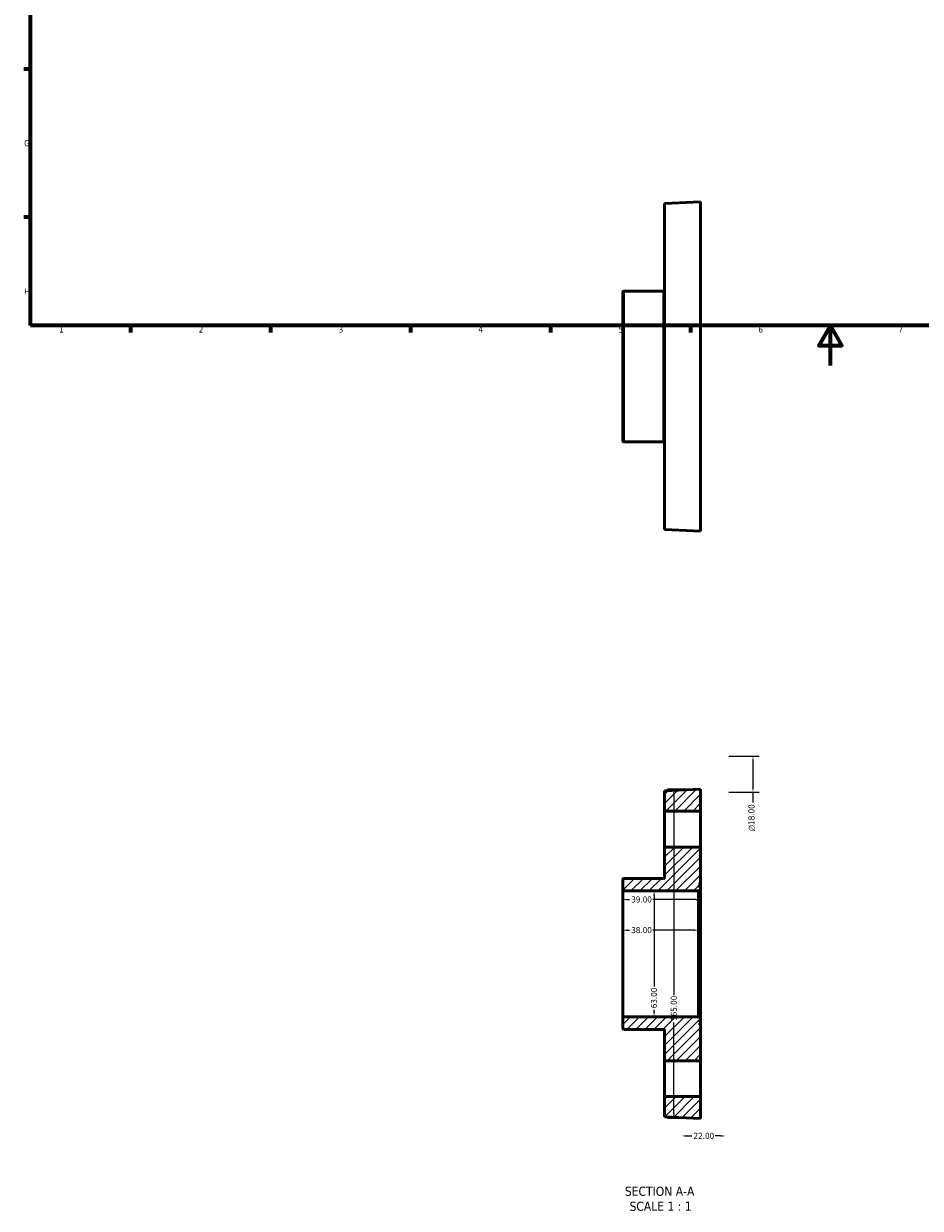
# Model space of a CAD drawing. Header units: millimetres. Extents: x -39 to 901, y -422 to 764.
# Tile 1 of 5: x 17 to 466, y -422 to 171. Entities that reach past the tile are written whole.
import ezdxf

# ---------------------------------------------------------------- set-up
doc = ezdxf.new("R2010")
doc.units = ezdxf.units.MM
for name, color, linetype, lineweight in [('Border (ANSI)', 7, 'Continuous', 70), ('Dimension (ANSI)', 7, 'Continuous', 25), ('Hatch (ANSI)', 7, 'Continuous', 18), ('Symbol (ANSI)', 7, 'Continuous', 25), ('Visible (ANSI)', 7, 'Continuous', 50), ('Visible Narrow (ANSI)', 7, 'Continuous', 35)]:
    doc.layers.add(name, color=color, linetype=linetype, lineweight=lineweight)
doc.styles.add('Label Text (ANSI)', font='tahoma.ttf')
doc.styles.add('Note Text (ANSI)', font='tahoma.ttf')
doc.dimstyles.new('Default - mm (ANSI)', dxfattribs={"dimtxt": 3.048, "dimasz": 2.5, "dimexe": 3.175, "dimexo": 1.6002, "dimgap": 0.8, "dimtad": 0, "dimtoh": 1, "dimrnd": 1e-08, "dimzin": 4, "dimdsep": 46, "dimtxsty": 'Note Text (ANSI)', "dimcen": 0.09, "dimdle": 10, "dimclrd": 256, "dimclre": 256, "dimclrt": 256, "dimadec": 1, "dimazin": 1, "dimtfac": 1, "dimtofl": 0, "dimtmove": 0, "dimatfit": 3, "dimfxl": 1, "dimtolj": 1, "dimtzin": 4, "dimlwd": -1, "dimlwe": -1, "dimarcsym": 0})

# ---------------------------------------------------------------- blocks, each defined once
blk = doc.blocks.new('Borders Default Border')
at = {"layer": 'Border (ANSI)'}
for p, q in [((20, 148.5), (16.55, 148.5)), ((20, 74.25), (16.55, 74.25)), ((70.08, 20), (70.08, 16.55)), ((140.17, 20), (140.17, 16.55)), ((210.25, 20), (210.25, 16.55)), ((280.33, 20), (280.33, 16.55)), ((350.42, 20), (350.42, 16.55))]:
    blk.add_line(p, q, dxfattribs=at)
at = {"layer": 'Border (ANSI)', "flags": 128}
for points in [[(20, 20), (20, 574), (821, 574), (821, 20), (20, 20)], [(420.5, 0), (420.5, 20), (414.73, 10), (426.27, 10), (420.5, 20)]]:
    blk.add_lwpolyline(points, dxfattribs=at)
at = {"layer": 'Border (ANSI)', "char_height": 3.05, "attachment_point": 7, "style": 'Note Text (ANSI)'}
for s, insert in [('G', (16.81, 109.79)), ('H', (16.97, 35.6)), ('1', (34.35, 16.55)), ('2', (104.2, 16.55)), ('3', (174.26, 16.49)), ('4', (244.23, 16.55)), ('5', (314.48, 16.49)), ('6', (384.49, 16.49)), ('7', (454.6, 16.55))]:
    blk.add_mtext(s, dxfattribs=dict(at, insert=insert))
blk = doc.blocks.new('*D7')
at = {"layer": 'Defpoints', "color": 0, "transparency": 16777216}
for p in [(332.25, -263.13), (332.25, -326.13), (332.25, -326.13)]:
    blk.add_point(p, dxfattribs=at)
at = {"layer": 'Dimension (ANSI)', "transparency": 16777216}
for p, q in [((332.25, -265.63), (332.25, -310.98)), ((332.25, -323.63), (332.25, -322.66))]:
    blk.add_line(p, q, dxfattribs=at)
for points in [[(331.84, -265.63), (332.67, -265.63), (332.25, -263.13)], [(331.84, -323.63), (332.67, -323.63), (332.25, -326.13)]]:
    blk.add_solid(points, dxfattribs=at)
at = {"layer": 'Dimension (ANSI)', "transparency": 16777216, "insert": (330.67, -321.86), "char_height": 3.048, "attachment_point": 1, "rotation": 90, "style": 'Note Text (ANSI)'}
blk.add_mtext('\\A1;63.00', dxfattribs=at)
blk = doc.blocks.new('*D8')
at = {"layer": 'Defpoints', "color": 0, "transparency": 16777216}
for p in [(368.03, -195.63), (381.77, -195.63), (368.03, -213.63)]:
    blk.add_point(p, dxfattribs=at)
at = {"layer": 'Dimension (ANSI)', "transparency": 16777216}
for p, q in [((369.63, -195.63), (384.94, -195.63)), ((381.77, -198.13), (381.77, -211.13)), ((369.63, -213.63), (384.94, -213.63)), ((381.77, -213.63), (381.77, -218.83))]:
    blk.add_line(p, q, dxfattribs=at)
for points in [[(381.35, -198.13), (382.18, -198.13), (381.77, -195.63)], [(381.35, -211.13), (382.18, -211.13), (381.77, -213.63)]]:
    blk.add_solid(points, dxfattribs=at)
at = {"layer": 'Dimension (ANSI)', "transparency": 16777216, "insert": (379.47, -233.17), "char_height": 3.048, "attachment_point": 1, "rotation": 90, "style": 'Note Text (ANSI)'}
blk.add_mtext('\\A1;\\fAIGDT|b0|i0;\\H3.0480;\\ln\\fTahoma|b0|i0;\\H3.0480;18.00', dxfattribs=at)
blk = doc.blocks.new('*D9')
at = {"layer": 'Defpoints', "color": 0, "transparency": 16777216}
for p in [(346.03, -384.63), (368.03, -384.63), (368.03, -385.82)]:
    blk.add_point(p, dxfattribs=at)
at = {"layer": 'Dimension (ANSI)', "transparency": 16777216}
for p, q in [((348.53, -385.82), (351.22, -385.82)), ((365.53, -385.82), (362.85, -385.82))]:
    blk.add_line(p, q, dxfattribs=at)
for points in [[(348.53, -385.41), (348.53, -386.24), (346.03, -385.82)], [(365.53, -385.41), (365.53, -386.24), (368.03, -385.82)]]:
    blk.add_solid(points, dxfattribs=at)
at = {"layer": 'Dimension (ANSI)', "transparency": 16777216, "insert": (352.02, -384.24), "char_height": 3.048, "attachment_point": 1, "style": 'Note Text (ANSI)'}
blk.add_mtext('\\A1;22.00', dxfattribs=at)
blk = doc.blocks.new('*D10')
at = {"layer": 'Defpoints', "color": 0, "transparency": 16777216}
for p in [(316.53, -282.78), (316.53, -294.63), (354.53, -294.63)]:
    blk.add_point(p, dxfattribs=at)
at = {"layer": 'Dimension (ANSI)', "transparency": 16777216}
for p, q in [((319.03, -282.78), (320.01, -282.78)), ((352.03, -282.78), (331.67, -282.78))]:
    blk.add_line(p, q, dxfattribs=at)
for points in [[(319.03, -282.36), (319.03, -283.19), (316.53, -282.78)], [(352.03, -282.36), (352.03, -283.19), (354.53, -282.78)]]:
    blk.add_solid(points, dxfattribs=at)
at = {"layer": 'Dimension (ANSI)', "transparency": 16777216, "insert": (320.81, -281.18), "char_height": 3.048, "attachment_point": 1, "style": 'Note Text (ANSI)'}
blk.add_mtext('\\A1;38.00', dxfattribs=at)
blk = doc.blocks.new('*D11')
at = {"layer": 'Defpoints', "color": 0, "transparency": 16777216}
for p in [(355.53, -212.13), (342.16, -377.13), (355.53, -377.13)]:
    blk.add_point(p, dxfattribs=at)
at = {"layer": 'Dimension (ANSI)', "transparency": 16777216}
for p, q in [((353.93, -212.13), (338.99, -212.13)), ((342.16, -214.63), (342.16, -315.29)), ((342.16, -374.63), (342.16, -328.97)), ((353.93, -377.13), (338.99, -377.13))]:
    blk.add_line(p, q, dxfattribs=at)
for points in [[(341.75, -214.63), (342.58, -214.63), (342.16, -212.13)], [(341.75, -374.63), (342.58, -374.63), (342.16, -377.13)]]:
    blk.add_solid(points, dxfattribs=at)
at = {"layer": 'Dimension (ANSI)', "transparency": 16777216, "insert": (340.58, -328.17), "char_height": 3.048, "attachment_point": 1, "rotation": 90, "style": 'Note Text (ANSI)'}
blk.add_mtext('\\A1;165.00', dxfattribs=at)
blk = doc.blocks.new('*D17')
at = {"layer": 'Defpoints', "color": 0, "transparency": 16777216}
for p in [(316.53, -267.44), (316.53, -294.63), (355.53, -294.63)]:
    blk.add_point(p, dxfattribs=at)
at = {"layer": 'Dimension (ANSI)', "transparency": 16777216}
for p, q in [((319.03, -267.44), (320.01, -267.44)), ((353.03, -267.44), (331.67, -267.44))]:
    blk.add_line(p, q, dxfattribs=at)
for points in [[(319.03, -267.03), (319.03, -267.86), (316.53, -267.44)], [(353.03, -267.03), (353.03, -267.86), (355.53, -267.44)]]:
    blk.add_solid(points, dxfattribs=at)
at = {"layer": 'Dimension (ANSI)', "transparency": 16777216, "insert": (320.81, -265.86), "char_height": 3.048, "attachment_point": 1, "style": 'Note Text (ANSI)'}
blk.add_mtext('\\A1;39.00', dxfattribs=at)

msp = doc.modelspace()

# ---------------------------------------------------------------- hatches: boundary and pattern name
at = {"layer": 'Hatch (ANSI)'}
h = msp.add_hatch(dxfattribs=at)
h.set_pattern_fill('ANSI31', color=256, scale=25.4, style=0)
h.set_pattern_definition([(45, (0, 0), (-2.245064, 2.245064), [])])
edge = h.paths.add_edge_path()
edge.add_ellipse((317.161, -262.496), major_axis=(-0.63, 0), ratio=1, start_angle=0, end_angle=90)
edge.add_line((317.161, -263.126), (354.531, -263.126))
edge.add_line((354.531, -263.126), (354.531, -264.701))
edge.add_line((354.531, -264.701), (354.901, -264.701))
edge.add_ellipse((354.901, -264.071), major_axis=(0, -0.63), ratio=1, start_angle=0, end_angle=90)
edge.add_line((355.531, -264.071), (355.531, -263.246))
edge.add_line((355.531, -263.246), (355.201, -263.246))
edge.add_line((355.201, -263.246), (355.201, -262.421))
edge.add_line((355.201, -262.421), (355.531, -262.421))
edge.add_line((355.531, -262.421), (355.531, -261.596))
edge.add_line((355.531, -261.596), (355.201, -261.596))
edge.add_line((355.201, -261.596), (355.201, -260.771))
edge.add_line((355.201, -260.771), (355.531, -260.771))
edge.add_line((355.531, -260.771), (355.531, -259.946))
edge.add_line((355.531, -259.946), (355.201, -259.946))
edge.add_line((355.201, -259.946), (355.201, -259.121))
edge.add_line((355.201, -259.121), (355.531, -259.121))
edge.add_line((355.531, -259.121), (355.531, -241.126))
edge.add_line((355.531, -241.126), (337.531, -241.126))
edge.add_line((337.531, -241.126), (337.531, -256.196))
edge.add_ellipse((336.901, -256.196), major_axis=(0.63, 0), ratio=1, start_angle=270, end_angle=360, ccw=False)
edge.add_line((336.901, -256.826), (317.161, -256.826))
edge.add_ellipse((317.161, -257.456), major_axis=(0, 0.63), ratio=1, start_angle=0, end_angle=90)
edge.add_line((316.531, -257.456), (316.531, -262.496))
edge = h.paths.add_edge_path()
edge.add_ellipse((317.161, -326.756), major_axis=(0, 0.63), ratio=1, start_angle=0, end_angle=90)
edge.add_line((316.531, -326.756), (316.531, -331.796))
edge.add_ellipse((317.161, -331.796), major_axis=(-0.63, 0), ratio=1, start_angle=0, end_angle=90)
edge.add_line((317.161, -332.426), (336.901, -332.426))
edge.add_ellipse((336.901, -333.056), major_axis=(0, 0.63), ratio=1, start_angle=270, end_angle=360, ccw=False)
edge.add_line((337.531, -333.056), (337.531, -348.126))
edge.add_line((337.531, -348.126), (355.531, -348.126))
edge.add_line((355.531, -348.126), (355.531, -330.131))
edge.add_line((355.531, -330.131), (355.201, -330.131))
edge.add_line((355.201, -330.131), (355.201, -329.306))
edge.add_line((355.201, -329.306), (355.531, -329.306))
edge.add_line((355.531, -329.306), (355.531, -328.481))
edge.add_line((355.531, -328.481), (355.201, -328.481))
edge.add_line((355.201, -328.481), (355.201, -327.656))
edge.add_line((355.201, -327.656), (355.531, -327.656))
edge.add_line((355.531, -327.656), (355.531, -326.831))
edge.add_line((355.531, -326.831), (355.201, -326.831))
edge.add_line((355.201, -326.831), (355.201, -326.006))
edge.add_line((355.201, -326.006), (355.531, -326.006))
edge.add_line((355.531, -326.006), (355.531, -325.181))
edge.add_ellipse((354.901, -325.181), major_axis=(0.63, 0), ratio=1, start_angle=0, end_angle=90)
edge.add_line((354.901, -324.551), (354.531, -324.551))
edge.add_line((354.531, -324.551), (354.531, -326.126))
edge.add_line((354.531, -326.126), (317.161, -326.126))
h.paths.add_polyline_path([(337.531, -212.951), (337.531, -223.126), (355.531, -223.126), (355.531, -212.126)])
h.paths.add_polyline_path([(337.531, -366.126), (337.531, -376.301), (355.531, -377.126), (355.531, -366.126)])

# ---------------------------------------------------------------- linework, layer by layer
at = {"layer": 'Visible (ANSI)'}
for p, q in [((337.531, 81.204), (355.531, 82.029)), ((337.531, 81.204), (337.531, -82.146)), ((355.531, 82.029), (355.531, -82.971)), ((316.531, -37.641), (316.531, 36.699)), ((336.901, 37.329), (317.161, 37.329)), ((336.901, -38.271), (317.161, -38.271)), ((337.531, -82.146), (355.531, -82.971)), ((355.531, -212.126), (337.531, -212.951)), ((337.531, -212.951), (337.531, -223.126)), ((355.531, -223.126), (355.531, -212.126)), ((337.531, -223.126), (355.531, -223.126)), ((337.531, -241.126), (337.531, -223.126)), ((355.531, -223.126), (355.531, -241.126)), ((355.531, -241.126), (337.531, -241.126)), ((337.531, -241.126), (337.531, -256.196)), ((355.531, -259.121), (355.531, -241.126)), ((316.531, -257.456), (316.531, -262.496)), ((336.901, -256.826), (317.161, -256.826)), ((355.201, -259.946), (355.201, -259.121)), ((355.201, -259.121), (355.531, -259.121)), ((355.531, -259.946), (355.201, -259.946)), ((355.201, -261.596), (355.201, -260.771)), ((355.201, -260.771), (355.531, -260.771)), ((355.531, -259.121), (355.531, -259.946)), ((355.531, -260.771), (355.531, -259.946)), ((355.531, -260.771), (355.531, -261.596)), ((316.531, -262.496), (316.531, -326.756)), ((317.161, -263.126), (354.531, -263.126)), ((354.531, -263.126), (354.531, -264.701)), ((354.531, -264.701), (354.901, -264.701)), ((354.531, -264.701), (354.531, -324.551)), ((355.531, -261.596), (355.201, -261.596)), ((355.201, -263.246), (355.201, -262.421)), ((355.201, -262.421), (355.531, -262.421)), ((355.531, -263.246), (355.201, -263.246)), ((355.531, -262.421), (355.531, -261.596)), ((355.531, -262.421), (355.531, -263.246)), ((355.531, -264.071), (355.531, -263.246)), ((355.531, -325.181), (355.531, -264.071)), ((354.531, -326.126), (317.161, -326.126)), ((354.901, -324.551), (354.531, -324.551)), ((354.531, -324.551), (354.531, -326.126)), ((355.201, -326.831), (355.201, -326.006)), ((355.201, -326.006), (355.531, -326.006)), ((355.531, -326.006), (355.531, -325.181)), ((355.531, -326.006), (355.531, -326.831)), ((316.531, -326.756), (316.531, -331.796)), ((355.531, -326.831), (355.201, -326.831)), ((355.201, -328.481), (355.201, -327.656)), ((355.201, -327.656), (355.531, -327.656)), ((355.531, -328.481), (355.201, -328.481)), ((355.201, -330.131), (355.201, -329.306)), ((355.201, -329.306), (355.531, -329.306)), ((355.531, -330.131), (355.201, -330.131)), ((355.531, -327.656), (355.531, -326.831)), ((355.531, -327.656), (355.531, -328.481)), ((355.531, -329.306), (355.531, -328.481)), ((355.531, -329.306), (355.531, -330.131)), ((355.531, -348.126), (355.531, -330.131)), ((317.161, -332.426), (336.901, -332.426)), ((337.531, -333.056), (337.531, -348.126)), ((337.531, -348.126), (355.531, -348.126)), ((337.531, -366.126), (337.531, -348.126)), ((355.531, -348.126), (355.531, -366.126)), ((337.531, -366.126), (337.531, -376.301)), ((355.531, -366.126), (337.531, -366.126)), ((355.531, -377.126), (355.531, -366.126)), ((337.531, -376.301), (355.531, -377.126))]:
    msp.add_line(p, q, dxfattribs=at)
for centre, start, end in [((317.161, 36.699), 90, 180), ((336.901, 37.959), 270, 0), ((317.161, -37.641), 180, 270), ((336.901, -38.901), 0, 90), ((317.161, -257.456), 90, 180), ((336.901, -256.196), 270, 0), ((317.161, -262.496), 180, 270), ((354.901, -264.071), 270, 0), ((317.161, -326.756), 90, 180), ((354.901, -325.181), 0, 90), ((317.161, -331.796), 180, 270), ((336.901, -333.056), 0, 90)]:
    msp.add_arc(centre, 0.63, start, end, dxfattribs=at)
at = {"layer": 'Visible Narrow (ANSI)'}
for p, q in [((317.161, 36.863), (317.161, -37.806)), ((336.901, -37.806), (336.901, 36.863))]:
    msp.add_line(p, q, dxfattribs=at)

# ---------------------------------------------------------------- block references
msp.add_blockref('Borders Default Border', (0, 0))

# ---------------------------------------------------------------- texts
at = {"layer": 'Symbol (ANSI)', "char_height": 4.572, "attachment_point": 7, "style": 'Label Text (ANSI)'}
for s, insert in [('SECTION A-A', (317.607, -415.891)), ('SCALE 1 : 1', (319.926, -423.403))]:
    msp.add_mtext(s, dxfattribs=dict(at, insert=insert))

# ---------------------------------------------------------------- dimensions: what is measured, and where the dimension line sits
at = {"layer": 'Dimension (ANSI)'}
dim = msp.add_linear_dim(base=(381.766, -195.626), p1=(368.031, -213.626), p2=(368.031, -195.626), angle=90, text='\\fAIGDT|b0|i0;\\H3.0480;\\ln\\fTahoma|b0|i0;\\H3.0480;<>', dimstyle='Default - mm (ANSI)', override={"dimtoh": 0, "dimdec": 2, "dimtp": 0, "dimtm": 0, "dimtdec": 2, "dimatfit": 2}, dxfattribs=at)
dim.commit()
dim.dimension.update_dxf_attribs({"geometry": '*D8', "text_midpoint": (381.766, -226.402), "dimtype": 160})
for base, p1, p2, angle, override, picture, middle in [((342.162, -377.126), (355.531, -212.126), (355.531, -377.126), 90, {"dimtoh": 0, "dimdec": 2, "dimtp": 0, "dimtm": 0, "dimtdec": 2, "dimatfit": 1}, '*D11', (342.162, -322.126)), ((316.531, -267.444), (355.531, -294.626), (316.531, -294.626), 180, {"dimtoh": 0, "dimdec": 2, "dimse1": 1, "dimse2": 1, "dimtp": 0, "dimtm": 0, "dimtdec": 2, "dimatfit": 1}, '*D17', (325.84, -267.444)), ((332.253, -326.126), (332.253, -263.126), (332.253, -326.126), 270, {"dimtoh": 0, "dimdec": 2, "dimse1": 1, "dimse2": 1, "dimtp": 0, "dimtm": 0, "dimtdec": 2, "dimatfit": 1}, '*D7', (332.253, -316.817)), ((368.031, -385.825), (346.031, -384.626), (368.031, -384.626), 180, {"dimtoh": 0, "dimdec": 2, "dimse1": 1, "dimse2": 1, "dimtp": 0, "dimtm": 0, "dimtdec": 2, "dimatfit": 1}, '*D9', (357.031, -385.825))]:
    dim = msp.add_linear_dim(base=base, p1=p1, p2=p2, angle=angle, dimstyle='Default - mm (ANSI)', override=override, dxfattribs=at)
    dim.commit()
    dim.dimension.update_dxf_attribs({"geometry": picture, "text_midpoint": middle, "dimtype": 160})
dim = msp.add_linear_dim(base=(316.531, -282.776), p1=(354.531, -294.626), p2=(316.531, -294.626), dimstyle='Default - mm (ANSI)', override={"dimtoh": 0, "dimdec": 2, "dimse1": 1, "dimse2": 1, "dimtp": 0, "dimtm": 0, "dimtdec": 2, "dimatfit": 1}, dxfattribs=at)
dim.commit()
dim.dimension.update_dxf_attribs({"geometry": '*D10', "text_midpoint": (325.84, -282.776), "dimtype": 160})

doc.saveas('drawing.dxf')
